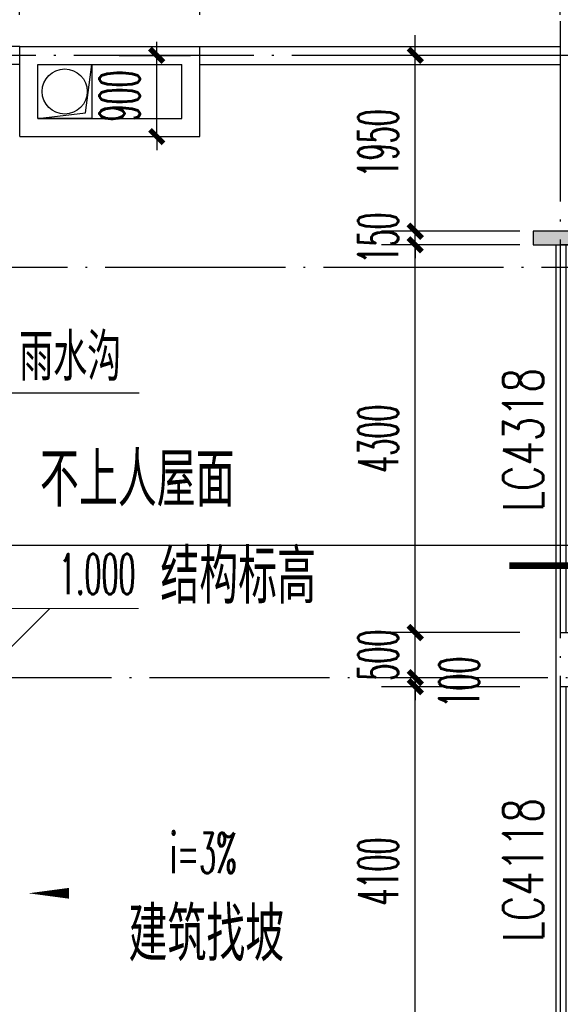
# Model space of a CAD drawing. Extents: x 1779708 to 7299578, y -1121471 to 88434.
# Tile 198 of 256: x 4325467 to 4331467, y -946265 to -935347. Entities that reach past the tile are written whole.
import ezdxf

# ---------------------------------------------------------------- set-up
doc = ezdxf.new("R2010")
doc.units = 0
doc.header["$LTSCALE"] = 1000
doc.header["$MEASUREMENT"] = 0
doc.linetypes.add('DOTE', pattern=[2.42, 2, -0.2, 0.02, -0.2])
doc.layers.get('0').update_dxf_attribs({"linetype": 'CONTINUOUS'})
doc.layers.get('Defpoints').update_dxf_attribs({"linetype": 'CONTINUOUS'})
for name, color, linetype in [('a-dims', 7, 'CONTINUOUS'), ('DIM_IDEN', 3, 'CONTINUOUS'), ('DIM_SYMB', 3, 'CONTINUOUS'), ('DOTE', 1, 'DOTE'), ('PUB_DIM', 3, 'CONTINUOUS'), ('PUB_TEXT', 7, 'CONTINUOUS'), ('SPACE', 7, 'CONTINUOUS'), ('WALL', 255, 'CONTINUOUS'), ('WINDOW', 2, 'CONTINUOUS'), ('WINDOW_TEXT', 7, 'CONTINUOUS'), ('可见线', 6, 'CONTINUOUS'), ('室外构件', 4, 'CONTINUOUS'), ('栏杆', 6, 'CONTINUOUS'), ('看线', 3, 'CONTINUOUS')]:
    doc.layers.add(name, color=color, linetype=linetype)
doc.layers.add('DIM_ELEV', color=3, linetype='CONTINUOUS', lineweight=13)
doc.styles.add('_TCH_DIM', font='SIMPLEX.shx', dxfattribs={"width": 0.7, "bigfont": 'GBCBIG.shx'})
doc.styles.add('_TCH_DIM_T3', font='SIMPLEX.shx', dxfattribs={"width": 0.494118, "bigfont": 'GBCBIG.shx'})
doc.styles.add('_TCH_SPACE', font='SIMPLEX', dxfattribs={"height": 5, "bigfont": 'GBCBIG'})
doc.styles.add('_TCH_WINDOW', font='SIMPLEX', dxfattribs={"height": 3.5, "bigfont": 'GBCBIG'})
doc.styles.get("Standard").update_dxf_attribs({"font": 'GBENOR', "bigfont": 'GBCBIG'})
doc.dimstyles.new('_TCH_ARCH&&150', dxfattribs={"dimtxt": 446.25, "dimasz": 150, "dimexe": 375, "dimexo": 450, "dimgap": 189.375, "dimtad": 1, "dimdec": 0, "dimzin": 0, "dimdsep": 46, "dimtxsty": '_TCH_DIM_T3', "dimblk": 'ARCHTICK', "dimcen": 0.09, "dimdle": 225, "dimclrt": 7, "dimazin": 2, "dimtfac": 1, "dimtdec": 0, "dimtix": 1, "dimtmove": 2, "dimatfit": 3, "dimfxl": 250, "dimtolj": 1, "dimtzin": 0, "dimarcsym": 0})

# ---------------------------------------------------------------- blocks, each defined once
blk = doc.blocks.new('A$C159220C3')
at = {"layer": 'DOTE'}
for p, q in [((17600, 149200), (17600, 7200)), ((86800, 134300), (7200, 134300)), ((36330, 131950), (7200, 131950)), ((34400, 127400), (7200, 127400))]:
    blk.add_line(p, q, dxfattribs=at)
blk = doc.blocks.new('$WINLIB2D$00000001')
at = {"color": 0}
for points in [[(-0.5, 0.5), (-0.5, -0.5)], [(-0.5, 0.5), (0.5, 0.5)], [(0.5, -0.5), (0.5, 0.5)], [(0.5, 0.1667), (-0.5, 0.1667)], [(0.5, -0.1667), (-0.5, -0.1667)], [(-0.5, -0.5), (0.5, -0.5)]]:
    blk.add_lwpolyline(points, dxfattribs=at)
blk = doc.blocks.new('_ArchTick')
at = {"color": 0, "linetype": 'ByBlock', "const_width": 0.4}
blk.add_lwpolyline([(-0.5, -0.5), (0.5, 0.5)], dxfattribs=at)
blk = doc.blocks.new('*D4809')
at = {"layer": 'Defpoints', "color": 0, "transparency": 16777216}
for p in [(4329857, -935743), (4331467, -935743), (4331467, -937693)]:
    blk.add_point(p, dxfattribs=at)
at = {"layer": 'PUB_DIM', "color": 0, "lineweight": -2, "transparency": 16777216}
for p, q in [((4329857, -937918), (4329857, -935518)), ((4331017, -935743), (4329482, -935743)), ((4331017, -937693), (4329482, -937693))]:
    blk.add_line(p, q, dxfattribs=at)
at = {"layer": 'PUB_DIM', "color": 0, "lineweight": -2, "transparency": 16777216, "xscale": 150, "yscale": 150, "zscale": 150}
for p, rotation in [((4329857, -935743), 90), ((4329857, -937693), 270)]:
    blk.add_blockref('_ArchTick', p, dxfattribs=dict(at, rotation=rotation))
at = {"layer": 'PUB_DIM', "color": 7, "transparency": 16777216, "insert": (4329445, -936718), "char_height": 446.2, "attachment_point": 5, "rotation": 90, "style": '_TCH_DIM_T3'}
blk.add_mtext('\\A1;1950', dxfattribs=at)
blk = doc.blocks.new('*D4810')
at = {"layer": 'Defpoints', "color": 0, "transparency": 16777216}
for p in [(4329857, -937693), (4331467, -937693), (4331467, -937843)]:
    blk.add_point(p, dxfattribs=at)
at = {"layer": 'PUB_DIM', "color": 0, "lineweight": -2, "transparency": 16777216}
for p, q in [((4329857, -937693), (4329857, -937543)), ((4331017, -937693), (4329482, -937693)), ((4329857, -937843), (4329857, -937693)), ((4331017, -937843), (4329482, -937843)), ((4329857, -937843), (4329857, -937993))]:
    blk.add_line(p, q, dxfattribs=at)
at = {"layer": 'PUB_DIM', "color": 0, "lineweight": -2, "transparency": 16777216, "xscale": 150, "yscale": 150, "zscale": 150}
for p, rotation in [((4329857, -937693), 270), ((4329857, -937843), 90)]:
    blk.add_blockref('_ArchTick', p, dxfattribs=dict(at, rotation=rotation))
at = {"layer": 'PUB_DIM', "color": 7, "transparency": 16777216, "insert": (4329445, -937768), "char_height": 446.2, "attachment_point": 5, "rotation": 90, "style": '_TCH_DIM_T3'}
blk.add_mtext('\\A1;150', dxfattribs=at)
blk = doc.blocks.new('*D4811')
at = {"layer": 'Defpoints', "color": 0, "transparency": 16777216}
for p in [(4329857, -937843), (4331467, -937843), (4331467, -942143)]:
    blk.add_point(p, dxfattribs=at)
at = {"layer": 'PUB_DIM', "color": 0, "lineweight": -2, "transparency": 16777216}
for p, q in [((4329857, -942368), (4329857, -937618)), ((4331017, -937843), (4329482, -937843)), ((4331017, -942143), (4329482, -942143))]:
    blk.add_line(p, q, dxfattribs=at)
at = {"layer": 'PUB_DIM', "color": 0, "lineweight": -2, "transparency": 16777216, "xscale": 150, "yscale": 150, "zscale": 150}
for p, rotation in [((4329857, -937843), 90), ((4329857, -942143), 270)]:
    blk.add_blockref('_ArchTick', p, dxfattribs=dict(at, rotation=rotation))
at = {"layer": 'PUB_DIM', "color": 7, "transparency": 16777216, "insert": (4329445, -939993), "char_height": 446.2, "attachment_point": 5, "rotation": 90, "style": '_TCH_DIM_T3'}
blk.add_mtext('\\A1;4300', dxfattribs=at)
blk = doc.blocks.new('*D4812')
at = {"layer": 'Defpoints', "color": 0, "transparency": 16777216}
for p in [(4329857, -942143), (4331467, -942143), (4331467, -942643)]:
    blk.add_point(p, dxfattribs=at)
at = {"layer": 'PUB_DIM', "color": 0, "lineweight": -2, "transparency": 16777216}
for p, q in [((4329857, -942143), (4329857, -941993)), ((4331017, -942143), (4329482, -942143)), ((4329857, -942643), (4329857, -942143)), ((4331017, -942643), (4329482, -942643)), ((4329857, -942643), (4329857, -942793))]:
    blk.add_line(p, q, dxfattribs=at)
at = {"layer": 'PUB_DIM', "color": 0, "lineweight": -2, "transparency": 16777216, "xscale": 150, "yscale": 150, "zscale": 150}
for p, rotation in [((4329857, -942143), 270), ((4329857, -942643), 90)]:
    blk.add_blockref('_ArchTick', p, dxfattribs=dict(at, rotation=rotation))
at = {"layer": 'PUB_DIM', "color": 7, "transparency": 16777216, "insert": (4329445, -942393), "char_height": 446.2, "attachment_point": 5, "rotation": 90, "style": '_TCH_DIM_T3'}
blk.add_mtext('\\A1;500', dxfattribs=at)
blk = doc.blocks.new('*D4813')
at = {"layer": 'Defpoints', "color": 0, "transparency": 16777216}
for p in [(4329857, -942643), (4331467, -942643), (4331467, -942743)]:
    blk.add_point(p, dxfattribs=at)
at = {"layer": 'PUB_DIM', "color": 0, "lineweight": -2, "transparency": 16777216}
for p, q in [((4329857, -942643), (4329857, -942493)), ((4331017, -942643), (4329482, -942643)), ((4329857, -942743), (4329857, -942643)), ((4331017, -942743), (4329482, -942743)), ((4329857, -942743), (4329857, -942893))]:
    blk.add_line(p, q, dxfattribs=at)
at = {"layer": 'PUB_DIM', "color": 0, "lineweight": -2, "transparency": 16777216, "xscale": 150, "yscale": 150, "zscale": 150}
for p, rotation in [((4329857, -942643), 270), ((4329857, -942743), 90)]:
    blk.add_blockref('_ArchTick', p, dxfattribs=dict(at, rotation=rotation))
at = {"layer": 'PUB_DIM', "color": 7, "transparency": 16777216, "insert": (4330345, -942693), "char_height": 446.2, "attachment_point": 5, "rotation": 90, "style": '_TCH_DIM_T3'}
blk.add_mtext('\\A1;100', dxfattribs=at)
blk = doc.blocks.new('*D4814')
at = {"layer": 'Defpoints', "color": 0, "transparency": 16777216}
for p in [(4329857, -942743), (4331467, -942743), (4331467, -946843)]:
    blk.add_point(p, dxfattribs=at)
at = {"layer": 'PUB_DIM', "color": 0, "lineweight": -2, "transparency": 16777216}
for p, q in [((4329857, -947068), (4329857, -942518)), ((4331017, -942743), (4329482, -942743)), ((4331017, -946843), (4329482, -946843))]:
    blk.add_line(p, q, dxfattribs=at)
at = {"layer": 'PUB_DIM', "color": 0, "lineweight": -2, "transparency": 16777216, "xscale": 150, "yscale": 150, "zscale": 150}
for p, rotation in [((4329857, -942743), 90), ((4329857, -946843), 270)]:
    blk.add_blockref('_ArchTick', p, dxfattribs=dict(at, rotation=rotation))
at = {"layer": 'PUB_DIM', "color": 7, "transparency": 16777216, "insert": (4329445, -944793), "char_height": 446.2, "attachment_point": 5, "rotation": 90, "style": '_TCH_DIM_T3'}
blk.add_mtext('\\A1;4100', dxfattribs=at)
blk = doc.blocks.new('*D4824')
at = {"layer": 'Defpoints', "color": 0, "transparency": 16777216}
for p in [(4331467, -934317), (4327467, -935743), (4331467, -935743)]:
    blk.add_point(p, dxfattribs=at)
at = {"layer": 'PUB_DIM', "color": 0, "lineweight": -2, "transparency": 16777216}
for p, q in [((4327467, -935293), (4327467, -933942)), ((4331467, -935293), (4331467, -933942)), ((4327242, -934317), (4331692, -934317))]:
    blk.add_line(p, q, dxfattribs=at)
at = {"layer": 'PUB_DIM', "color": 0, "lineweight": -2, "transparency": 16777216, "xscale": 150, "yscale": 150, "zscale": 150, "rotation": 180}
blk.add_blockref('_ArchTick', (4327467, -934317), dxfattribs=at)
at = {"layer": 'PUB_DIM', "color": 0, "lineweight": -2, "transparency": 16777216, "xscale": 150, "yscale": 150, "zscale": 150}
blk.add_blockref('_ArchTick', (4331467, -934317), dxfattribs=at)
at = {"layer": 'PUB_DIM', "color": 7, "transparency": 16777216, "insert": (4329467, -933905), "char_height": 446.2, "attachment_point": 5, "style": '_TCH_DIM_T3'}
blk.add_mtext('\\A1;4000', dxfattribs=at)
blk = doc.blocks.new('*D4825')
at = {"layer": 'Defpoints', "color": 0, "transparency": 16777216}
for p in [(4327467, -934317), (4325467, -935743), (4327467, -935743)]:
    blk.add_point(p, dxfattribs=at)
at = {"layer": 'PUB_DIM', "color": 0, "lineweight": -2, "transparency": 16777216}
for p, q in [((4325467, -935293), (4325467, -933942)), ((4327467, -935293), (4327467, -933942)), ((4325242, -934317), (4327692, -934317))]:
    blk.add_line(p, q, dxfattribs=at)
at = {"layer": 'PUB_DIM', "color": 0, "lineweight": -2, "transparency": 16777216, "xscale": 150, "yscale": 150, "zscale": 150, "rotation": 180}
blk.add_blockref('_ArchTick', (4325467, -934317), dxfattribs=at)
at = {"layer": 'PUB_DIM', "color": 0, "lineweight": -2, "transparency": 16777216, "xscale": 150, "yscale": 150, "zscale": 150}
blk.add_blockref('_ArchTick', (4327467, -934317), dxfattribs=at)
at = {"layer": 'PUB_DIM', "color": 7, "transparency": 16777216, "insert": (4326467, -933905), "char_height": 446.2, "attachment_point": 5, "style": '_TCH_DIM_T3'}
blk.add_mtext('\\A1;2000', dxfattribs=at)
blk = doc.blocks.new('*D4826')
at = {"layer": 'Defpoints', "color": 0, "transparency": 16777216}
for p in [(4325467, -934317), (4323567, -935743), (4325467, -935743)]:
    blk.add_point(p, dxfattribs=at)
at = {"layer": 'PUB_DIM', "color": 0, "lineweight": -2, "transparency": 16777216}
for p, q in [((4323567, -935293), (4323567, -933942)), ((4325467, -935293), (4325467, -933942)), ((4323342, -934317), (4325692, -934317))]:
    blk.add_line(p, q, dxfattribs=at)
at = {"layer": 'PUB_DIM', "color": 0, "lineweight": -2, "transparency": 16777216, "xscale": 150, "yscale": 150, "zscale": 150, "rotation": 180}
blk.add_blockref('_ArchTick', (4323567, -934317), dxfattribs=at)
at = {"layer": 'PUB_DIM', "color": 0, "lineweight": -2, "transparency": 16777216, "xscale": 150, "yscale": 150, "zscale": 150}
blk.add_blockref('_ArchTick', (4325467, -934317), dxfattribs=at)
at = {"layer": 'PUB_DIM', "color": 7, "transparency": 16777216, "insert": (4324517, -933905), "char_height": 446.2, "attachment_point": 5, "style": '_TCH_DIM_T3'}
blk.add_mtext('\\A1;1900', dxfattribs=at)
blk = doc.blocks.new('*D5414')
at = {"layer": 'Defpoints', "color": 0, "transparency": 16777216}
for p in [(4326123, -935743), (4326988, -935743), (4326123, -936643)]:
    blk.add_point(p, dxfattribs=at)
at = {"layer": 'PUB_DIM', "color": 0, "lineweight": -2, "transparency": 16777216}
for p, q in [((4326988, -935743), (4326988, -935593)), ((4326573, -935743), (4327363, -935743)), ((4326988, -936643), (4326988, -935743)), ((4326573, -936643), (4327363, -936643)), ((4326988, -936643), (4326988, -936793))]:
    blk.add_line(p, q, dxfattribs=at)
at = {"layer": 'PUB_DIM', "color": 0, "lineweight": -2, "transparency": 16777216, "xscale": 150, "yscale": 150, "zscale": 150}
for p, rotation in [((4326988, -935743), 270), ((4326988, -936643), 90)]:
    blk.add_blockref('_ArchTick', p, dxfattribs=dict(at, rotation=rotation))
at = {"layer": 'PUB_DIM', "color": 7, "transparency": 16777216, "insert": (4326576, -936193), "char_height": 446.2, "attachment_point": 5, "rotation": 90, "style": '_TCH_DIM_T3'}
blk.add_mtext('\\A1;900', dxfattribs=at)

msp = doc.modelspace()

# ---------------------------------------------------------------- hatches: boundary and pattern name
at = {"layer": 'WALL'}
msp.add_hatch(color=256, dxfattribs=at).paths.add_polyline_path([(4331167.1, -937693.3), (4331167.1, -937843.3), (4331667.1, -937843.3), (4331667.1, -937693.3)])

# ---------------------------------------------------------------- linework, layer by layer
at = {"layer": 'DIM_ELEV'}
for p, q in [((4324903.6, -941874.6), (4326787.6, -941874.6)), ((4325353.6, -942324.6), (4325803.6, -941874.6))]:
    msp.add_line(p, q, dxfattribs=at)
at = {"layer": 'DIM_IDEN'}
msp.add_line((4332055.1, -941177.2), (4315694, -941177.2), dxfattribs=at)
at = {"layer": 'DIM_IDEN', "const_width": 75}
msp.add_lwpolyline([(4332055.1, -941402.2), (4330902.4, -941402.2)], dxfattribs=at)
at = {"layer": 'DIM_SYMB'}
msp.add_lwpolyline([(4323767.1, -940878.9), (4324906.5, -939485.3), (4326794.8, -939485.3)], dxfattribs=at)
msp.add_lwpolyline([(4328628.9, -945033.6, 0, 0, 0), (4325565.2, -945033.6, 0, 120, 0), (4326015.2, -945033.6, 0, 0, 0)], format="xyseb", dxfattribs=at)
at = {"layer": 'WALL'}
for p, q in [((4325467.1, -936643.3), (4325467.1, -935643.3)), ((4325467.1, -935643.3), (4327467.1, -935643.3)), ((4327467.1, -936643.3), (4327467.1, -935643.3)), ((4325667.1, -936443.3), (4325667.1, -935843.3)), ((4325667.1, -935843.3), (4327267.1, -935843.3)), ((4327267.1, -936443.3), (4327267.1, -935843.3)), ((4325667.1, -936443.3), (4327267.1, -936443.3)), ((4325467.1, -936643.3), (4327467.1, -936643.3))]:
    msp.add_line(p, q, dxfattribs=at)
msp.add_lwpolyline([(4331167.1, -937693.3), (4331167.1, -937843.3), (4331667.1, -937843.3), (4331667.1, -937693.3), (4331167.1, -937693.3)], dxfattribs=at)
at = {"layer": '可见线'}
msp.add_lwpolyline([(4325667.1, -935843.3), (4326267.1, -935843.3), (4326267.1, -936443.3), (4325667.1, -936443.3)], close=True, dxfattribs=at)
msp.add_lwpolyline([(4325667.1, -936443.3), (4326198.4, -936378.4), (4326267.1, -935843.3)], dxfattribs=at)
msp.add_circle((4325967.1, -936143.3), 250, dxfattribs=at)
at = {"layer": '栏杆'}
for p, q in [((4325467.1, -935643.3), (4323767.1, -935643.3)), ((4327467.1, -935643.3), (4331467.1, -935643.3)), ((4325467.1, -935843.3), (4323767.1, -935843.3)), ((4327467.1, -935843.3), (4331467.1, -935843.3))]:
    msp.add_line(p, q, dxfattribs=at)
at = {"layer": '看线', "color": 190}
msp.add_line((4331417.1, -937843.3), (4331417.1, -946843.3), dxfattribs=at)

# ---------------------------------------------------------------- block references
at = {"layer": 'WINDOW'}
ref = msp.add_blockref('$WINLIB2D$00000001', (4331567.1, -939993.3), dxfattribs=dict(at, xscale=4300, yscale=200, zscale=4300, rotation=270))
ref.add_attrib('A', 'LC4318', (4331277.7, -940803.3), dxfattribs={"layer": 'WINDOW_TEXT', "height": 446.25, "rotation": 90, "style": '_TCH_WINDOW', "width": 0.705882})
ref = msp.add_blockref('$WINLIB2D$00000001', (4331567.1, -944793.3), dxfattribs=dict(at, xscale=4100, yscale=200, zscale=4100, rotation=270))
ref.add_attrib('A', 'LC4118', (4331277.7, -945573.3), dxfattribs={"layer": 'WINDOW_TEXT', "height": 446.25, "rotation": 90, "style": '_TCH_WINDOW', "width": 0.705882})
at = {"layer": '室外构件'}
msp.add_blockref('A$C159220C3', (4313867.1, -1070043.3), dxfattribs=at)

# ---------------------------------------------------------------- texts
at = {"layer": 'a-dims'}
msp.add_text('雨水沟', height=525, dxfattribs=at).set_placement((4325460.7, -939349.9))
at = {"layer": 'a-dims', "style": '_TCH_DIM', "width": 0.494118}
msp.add_text('i=3%', height=446.25, dxfattribs=at).set_placement((4327137.8, -944809.7))
at = {"layer": 'PUB_TEXT', "color": 7, "style": '_TCH_DIM', "width": 0.494118}
msp.add_text('1.000', height=446.25, dxfattribs=at).set_placement((4325902.6, -941717.1))
at = {"layer": 'SPACE', "style": '_TCH_SPACE'}
for s, p in [('不上人屋面', (4325692.2, -940746.7)), ('结构标高', (4327028.3, -941821.3)), ('建筑找坡', (4326674.9, -945788))]:
    msp.add_text(s, height=600, dxfattribs=at).set_placement(p)

# ---------------------------------------------------------------- dimensions: what is measured, and where the dimension line sits
at = {"layer": 'PUB_DIM'}
for p1, p2, distance, picture, middle in [((4323567.1, -935743.3), (4325467.1, -935743.3), 1426.2, '*D4826', (4324517.1, -933904.6)), ((4325467.1, -935743.3), (4327467.1, -935743.3), 1426.2, '*D4825', (4326467.1, -933904.6)), ((4327467.1, -935743.3), (4331467.1, -935743.3), 1426.2, '*D4824', (4329467.1, -933904.6)), ((4326122.7, -936643.3), (4326122.7, -935743.3), -865.3, '*D5414', (4326575.5, -936193.3)), ((4331467.1, -937693.3), (4331467.1, -935743.3), 1609.9, '*D4809', (4329444.7, -936718.3)), ((4331467.1, -937843.3), (4331467.1, -937693.3), 1609.9, '*D4810', (4329444.7, -937768.3)), ((4331467.1, -942143.3), (4331467.1, -937843.3), 1609.9, '*D4811', (4329444.7, -939993.3)), ((4331467.1, -942643.3), (4331467.1, -942143.3), 1609.9, '*D4812', (4329444.7, -942393.3)), ((4331467.1, -946843.3), (4331467.1, -942743.3), 1609.9, '*D4814', (4329444.7, -944793.3))]:
    dim = msp.add_aligned_dim(p1=p1, p2=p2, distance=distance, dimstyle='_TCH_ARCH&&150', dxfattribs=at)
    dim.commit()
    dim.dimension.update_dxf_attribs({"geometry": picture, "text_midpoint": middle})
dim = msp.add_linear_dim(base=(4329857.2, -942643.3), p1=(4331467.1, -942743.3), p2=(4331467.1, -942643.3), angle=90, dimstyle='_TCH_ARCH&&150', dxfattribs=at)
dim.commit()
dim.dimension.update_dxf_attribs({"geometry": '*D4813', "text_midpoint": (4330344.7, -942693.3), "dimtype": 161})

doc.saveas('drawing.dxf')
